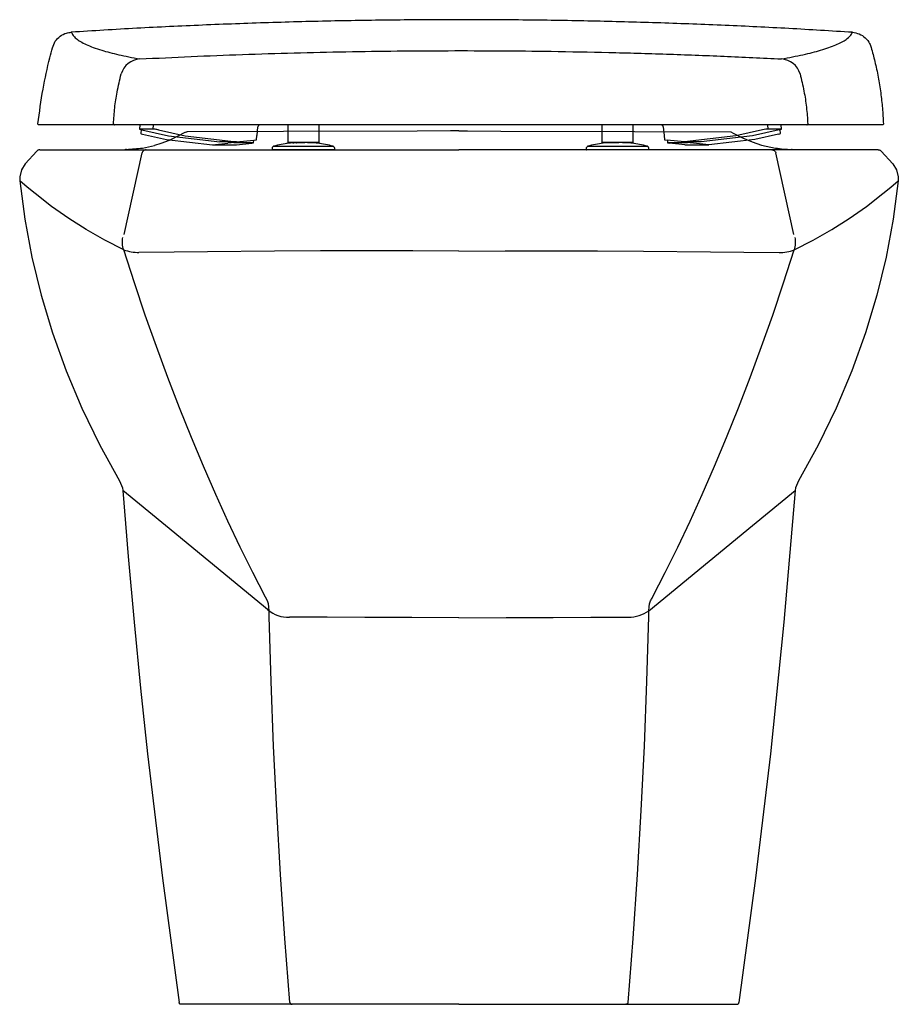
# Model space of a CAD drawing. Header units: millimetres. Extents: x 3572.928 to 3573.348, y 1775.443 to 1775.914.
import ezdxf

# ---------------------------------------------------------------- set-up
doc = ezdxf.new("R2010")
doc.units = ezdxf.units.MM
doc.layers.add('BLOCKS', color=3, linetype='Continuous')
doc.layers.add('SANINDUSA', color=3, linetype='Continuous')

msp = doc.modelspace()

# ---------------------------------------------------------------- linework, layer by layer
at = {"layer": 'BLOCKS', "linetype": 'Continuous'}
for p, q in [((3572.936108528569, 1775.851303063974), (3572.930520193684, 1775.845151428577)), ((3572.937555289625, 1775.851933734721), (3572.988330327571, 1775.851933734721)), ((3572.977757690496, 1775.81145267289), (3572.986400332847, 1775.850405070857)), ((3572.988330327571, 1775.851933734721), (3572.994518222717, 1775.851933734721)), ((3572.994518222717, 1775.851933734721), (3573.137975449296, 1775.851933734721)), ((3573.281432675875, 1775.851933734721), (3573.137975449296, 1775.851933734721)), ((3573.287620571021, 1775.851933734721), (3573.281432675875, 1775.851933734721)), ((3573.338395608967, 1775.851933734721), (3573.287620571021, 1775.851933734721)), ((3573.298193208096, 1775.81145267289), (3573.289550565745, 1775.850405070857)), ((3573.339842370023, 1775.851303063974), (3573.345430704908, 1775.845151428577)), ((3573.046330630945, 1775.636219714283), (3573.045368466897, 1775.637994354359)), ((3573.058101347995, 1775.443369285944), (3573.005025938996, 1775.443369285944)), ((3573.066787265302, 1775.443369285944), (3573.058101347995, 1775.443369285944)), ((3573.137975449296, 1775.443369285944), (3573.066787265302, 1775.443369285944)), ((3573.137975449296, 1775.443369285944), (3573.20916363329, 1775.443369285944)), ((3573.20916363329, 1775.443369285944), (3573.217849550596, 1775.443369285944)), ((3573.217849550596, 1775.443369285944), (3573.270925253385, 1775.443369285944))]:
    msp.add_line(p, q, dxfattribs=at)
at = {"layer": 'BLOCKS', "linetype": 'Continuous', "flags": 128}
for points in [[(3573.006972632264, 1775.860292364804), (3573.006894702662, 1775.860247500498), (3573.003187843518, 1775.85825103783), (3572.999274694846, 1775.856448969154), (3572.99536219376, 1775.854960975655), (3572.992257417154, 1775.854016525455)], [(3573.006973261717, 1775.860292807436), (3573.00721027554, 1775.860406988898), (3573.007579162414, 1775.860508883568), (3573.007963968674, 1775.86053167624)], [(3573.137975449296, 1775.860933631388), (3573.133975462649, 1775.860926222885), (3573.117975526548, 1775.860893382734), (3573.053975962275, 1775.860711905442), (3573.007963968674, 1775.86053167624)], [(3573.137975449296, 1775.860933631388), (3573.141975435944, 1775.860926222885), (3573.157975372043, 1775.860893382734), (3573.221974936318, 1775.860711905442), (3573.267986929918, 1775.86053167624)], [(3573.267986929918, 1775.86053167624), (3573.269117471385, 1775.85989950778), (3573.273646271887, 1775.857613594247), (3573.278185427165, 1775.855720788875), (3573.28273156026, 1775.854224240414), (3573.289434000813, 1775.852776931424)], [(3572.937555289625, 1775.85193373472), (3572.937353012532, 1775.851923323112), (3572.937152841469, 1775.851892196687), (3572.936956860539, 1775.851840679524), (3572.936767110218, 1775.851769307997), (3572.936585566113, 1775.8516788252), (3572.936414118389, 1775.851570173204), (3572.936254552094, 1775.85144448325), (3572.936108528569, 1775.851303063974)], [(3572.988330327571, 1775.85193373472), (3572.988000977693, 1775.851906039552), (3572.987680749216, 1775.851823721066), (3572.987378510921, 1775.85168905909), (3572.987102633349, 1775.851505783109), (3572.986860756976, 1775.851278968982), (3572.986659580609, 1775.851014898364), (3572.986504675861, 1775.850720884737), (3572.986400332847, 1775.850405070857)], [(3573.287620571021, 1775.85193373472), (3573.287949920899, 1775.851906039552), (3573.288270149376, 1775.851823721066), (3573.288572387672, 1775.85168905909), (3573.288848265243, 1775.851505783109), (3573.289090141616, 1775.851278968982), (3573.289291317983, 1775.851014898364), (3573.28944622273, 1775.850720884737), (3573.289550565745, 1775.850405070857)], [(3573.338395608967, 1775.85193373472), (3573.33859788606, 1775.851923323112), (3573.338798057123, 1775.851892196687), (3573.338994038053, 1775.851840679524), (3573.339183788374, 1775.851769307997), (3573.339365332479, 1775.8516788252), (3573.339536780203, 1775.851570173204), (3573.339696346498, 1775.85144448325), (3573.339842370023, 1775.851303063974)], [(3572.930520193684, 1775.845151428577), (3572.928682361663, 1775.842331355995), (3572.927850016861, 1775.839037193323), (3572.927872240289, 1775.837114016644)], [(3573.345430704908, 1775.845151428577), (3573.347268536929, 1775.842331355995), (3573.348100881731, 1775.839037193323), (3573.348078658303, 1775.837114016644)], [(3572.927872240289, 1775.837114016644), (3572.930325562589, 1775.818744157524), (3572.933736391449, 1775.800543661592), (3572.93815201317, 1775.782349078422), (3572.943512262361, 1775.764432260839), (3572.95005301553, 1775.746186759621), (3572.957569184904, 1775.728345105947), (3572.966146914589, 1775.7107457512), (3572.975671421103, 1775.693657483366)], [(3572.977599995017, 1775.804065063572), (3572.968640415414, 1775.808725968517), (3572.959702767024, 1775.813795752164), (3572.951294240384, 1775.819074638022), (3572.943046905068, 1775.824862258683), (3572.935195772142, 1775.83102412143), (3572.93145384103, 1775.834143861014), (3572.927872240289, 1775.837114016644)], [(3573.298350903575, 1775.804065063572), (3573.307309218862, 1775.808726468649), (3573.316248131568, 1775.813795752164), (3573.32465350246, 1775.819069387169), (3573.332903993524, 1775.824862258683), (3573.340755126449, 1775.83102412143), (3573.344497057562, 1775.834143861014), (3573.348078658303, 1775.837114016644)], [(3573.348078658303, 1775.837114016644), (3573.345630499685, 1775.818771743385), (3573.342214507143, 1775.800543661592), (3573.337806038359, 1775.782375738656), (3573.332438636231, 1775.764432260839), (3573.325908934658, 1775.746214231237), (3573.318381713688, 1775.728345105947), (3573.309818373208, 1775.710771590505), (3573.300279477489, 1775.693657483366)], [(3572.977599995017, 1775.804065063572), (3572.977356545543, 1775.804786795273), (3572.97716880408, 1775.805525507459), (3572.977037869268, 1775.806276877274), (3572.976964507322, 1775.807036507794), (3572.976949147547, 1775.807799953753), (3572.976991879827, 1775.808562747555), (3572.977092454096, 1775.809320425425), (3572.977250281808, 1775.810068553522)], [(3573.298350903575, 1775.804065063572), (3573.298594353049, 1775.804786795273), (3573.298782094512, 1775.805525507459), (3573.298913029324, 1775.806276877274), (3573.29898639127, 1775.807036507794), (3573.299001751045, 1775.807799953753), (3573.298959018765, 1775.808562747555), (3573.298858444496, 1775.809320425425), (3573.298700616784, 1775.810068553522)], [(3573.045368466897, 1775.637994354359), (3573.039320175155, 1775.649803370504), (3573.03335518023, 1775.661922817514), (3573.027472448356, 1775.674361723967), (3573.021683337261, 1775.68709837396), (3573.015788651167, 1775.700601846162), (3573.010002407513, 1775.714414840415), (3573.004319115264, 1775.728557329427), (3572.998753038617, 1775.743000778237), (3572.993279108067, 1775.757819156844), (3572.987930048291, 1775.772930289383), (3572.982699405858, 1775.788356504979), (3572.977599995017, 1775.804065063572)], [(3573.137975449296, 1775.803504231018), (3573.11586345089, 1775.803584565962), (3573.093752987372, 1775.803605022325), (3573.071702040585, 1775.803565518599), (3573.0496913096, 1775.803465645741), (3573.01769785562, 1775.803209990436), (3573.001753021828, 1775.803032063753), (3572.984907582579, 1775.802807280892)], [(3573.137975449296, 1775.803504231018), (3573.160097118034, 1775.803584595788), (3573.18219791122, 1775.803605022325), (3573.204258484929, 1775.803565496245), (3573.226259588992, 1775.803465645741), (3573.258253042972, 1775.803209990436), (3573.274197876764, 1775.803032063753), (3573.291043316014, 1775.802807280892)], [(3573.230582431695, 1775.637994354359), (3573.236630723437, 1775.649803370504), (3573.242595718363, 1775.661922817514), (3573.248478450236, 1775.674361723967), (3573.254267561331, 1775.68709837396), (3573.260162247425, 1775.700601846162), (3573.265948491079, 1775.714414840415), (3573.271631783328, 1775.728557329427), (3573.277197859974, 1775.743000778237), (3573.282671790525, 1775.757819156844), (3573.288020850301, 1775.772930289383), (3573.293251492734, 1775.788356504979), (3573.298350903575, 1775.804065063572)], [(3572.975671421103, 1775.693657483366), (3572.976957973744, 1775.690383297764), (3572.97715837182, 1775.689047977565)], [(3573.300279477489, 1775.693657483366), (3573.298992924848, 1775.690383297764), (3573.298792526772, 1775.689047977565)], [(3572.97715837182, 1775.689047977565), (3572.979750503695, 1775.657541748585), (3572.982595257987, 1775.626056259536), (3572.985692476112, 1775.594597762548), (3572.989042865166, 1775.563164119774), (3572.996091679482, 1775.503642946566), (3573.004057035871, 1775.444225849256)], [(3573.047172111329, 1775.631531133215), (3573.018365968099, 1775.65519842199), (3572.997521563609, 1775.672318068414), (3572.97715837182, 1775.689047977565)], [(3573.228778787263, 1775.631531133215), (3573.257584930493, 1775.65519842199), (3573.278429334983, 1775.672318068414), (3573.298792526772, 1775.689047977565)], [(3573.298792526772, 1775.689047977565), (3573.293355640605, 1775.626056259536), (3573.286908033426, 1775.563164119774), (3573.27985921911, 1775.503642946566), (3573.271893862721, 1775.444225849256)], [(3573.047172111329, 1775.631531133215), (3573.047087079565, 1775.633342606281), (3573.046817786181, 1775.634840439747), (3573.046330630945, 1775.636219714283)], [(3573.228778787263, 1775.631531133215), (3573.228863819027, 1775.633342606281), (3573.229133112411, 1775.634840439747), (3573.229620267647, 1775.636219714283)], [(3573.229620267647, 1775.636219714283), (3573.229876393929, 1775.636680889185), (3573.230122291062, 1775.637130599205), (3573.230358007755, 1775.637569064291), (3573.230582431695, 1775.637994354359)], [(3573.047187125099, 1775.628741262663), (3573.04716682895, 1775.630139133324), (3573.047172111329, 1775.631531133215)], [(3573.228763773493, 1775.628741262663), (3573.228777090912, 1775.629440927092), (3573.228784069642, 1775.630139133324), (3573.228784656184, 1775.630836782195), (3573.228778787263, 1775.631531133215)], [(3573.057129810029, 1775.444246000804), (3573.054710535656, 1775.474763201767), (3573.052588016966, 1775.505445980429), (3573.050778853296, 1775.536076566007), (3573.0492732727, 1775.566835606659), (3573.048074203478, 1775.597742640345), (3573.047187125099, 1775.628741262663)], [(3573.137975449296, 1775.628220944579), (3573.11547547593, 1775.628258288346), (3573.092975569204, 1775.628324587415), (3573.074932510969, 1775.628399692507), (3573.056889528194, 1775.628495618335)], [(3573.137975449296, 1775.628220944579), (3573.160475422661, 1775.628258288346), (3573.182975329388, 1775.628324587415), (3573.201018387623, 1775.628399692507), (3573.219061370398, 1775.628495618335)], [(3573.218821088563, 1775.444246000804), (3573.221240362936, 1775.474763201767), (3573.223362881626, 1775.505445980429), (3573.225172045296, 1775.536076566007), (3573.226677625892, 1775.566835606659), (3573.227876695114, 1775.597742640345), (3573.228763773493, 1775.628741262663)], [(3573.005025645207, 1775.443369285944), (3573.004851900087, 1775.443385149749), (3573.004683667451, 1775.443432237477), (3573.004526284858, 1775.443509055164), (3573.004384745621, 1775.443613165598), (3573.004263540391, 1775.443741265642), (3573.004166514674, 1775.443889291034), (3573.004096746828, 1775.444052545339), (3573.004056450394, 1775.444225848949)], [(3573.057129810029, 1775.444246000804), (3573.05716737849, 1775.4440694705), (3573.05723542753, 1775.443902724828), (3573.057331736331, 1775.443751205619), (3573.057453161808, 1775.443619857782), (3573.057595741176, 1775.44351296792), (3573.057754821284, 1775.44343402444), (3573.05792521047, 1775.443385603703), (3573.058101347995, 1775.443369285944)], [(3573.218821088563, 1775.444246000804), (3573.218783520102, 1775.4440694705), (3573.218715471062, 1775.443902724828), (3573.21861916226, 1775.443751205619), (3573.218497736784, 1775.443619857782), (3573.218355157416, 1775.44351296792), (3573.218196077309, 1775.44343402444), (3573.218025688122, 1775.443385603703), (3573.217849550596, 1775.443369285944)], [(3573.270925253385, 1775.443369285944), (3573.271098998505, 1775.443385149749), (3573.271267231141, 1775.443432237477), (3573.271424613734, 1775.443509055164), (3573.271566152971, 1775.443613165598), (3573.271687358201, 1775.443741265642), (3573.271784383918, 1775.443889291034), (3573.271854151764, 1775.444052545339), (3573.271894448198, 1775.444225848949)]]:
    msp.add_lwpolyline(points, dxfattribs=at)
at = {"layer": 'BLOCKS'}
for centre, radius, start, end in [((3572.968009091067, 1776.02274890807), 0.1709766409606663, 273.6471428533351, 276.2143057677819), ((3572.978580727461, 1775.903440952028), 0.05128182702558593, 278.9026452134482, 285.4677903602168), ((3573.297896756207, 1775.906312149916), 0.05419998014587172, 261.0171130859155, 269.1214382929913), ((3572.978981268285, 1775.850464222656), 0.001657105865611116, 93.32346171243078, 117.5268541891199), ((3573.296954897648, 1775.850456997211), 0.001665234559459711, 62.47440891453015, 86.1848901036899), ((3572.986183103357, 1775.832074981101), 0.02929548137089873, 252.9633094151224, 267.5045616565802), ((3573.291322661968, 1775.823041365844), 0.02023601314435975, 269.2090412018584, 290.3230877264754), ((3573.056085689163, 1775.642993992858), 0.0145206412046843, 229.0553841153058, 273.1734232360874), ((3573.219071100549, 1775.645536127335), 0.017040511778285, 269.9672840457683, 304.7281104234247)]:
    msp.add_arc(centre, radius, start, end, dxfattribs=at)
at = {"layer": 'SANINDUSA'}
for p, q in [((3572.985296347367, 1775.863842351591), (3572.985121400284, 1775.861834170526)), ((3572.991638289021, 1775.861877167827), (3572.985287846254, 1775.861867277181)), ((3572.991638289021, 1775.861877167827), (3572.991811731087, 1775.863868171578)), ((3573.041412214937, 1775.858757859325), (3573.041799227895, 1775.86293968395)), ((3573.056044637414, 1775.863847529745), (3573.056044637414, 1775.855347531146)), ((3573.071044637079, 1775.855347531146), (3573.071044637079, 1775.863847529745)), ((3573.206313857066, 1775.863847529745), (3573.206313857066, 1775.855347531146)), ((3573.221313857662, 1775.855347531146), (3573.221313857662, 1775.863847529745)), ((3573.235690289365, 1775.86293968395), (3573.236076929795, 1775.858761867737)), ((3573.285582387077, 1775.863858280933), (3573.285755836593, 1775.861867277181)), ((3573.29210627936, 1775.861857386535), (3573.285755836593, 1775.861867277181)), ((3573.292272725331, 1775.86182427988), (3573.292097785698, 1775.863832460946)), ((3572.985902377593, 1775.861559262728), (3572.985780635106, 1775.859771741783)), ((3572.986303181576, 1775.861465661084), (3572.999055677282, 1775.858643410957)), ((3572.986617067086, 1775.859462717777), (3572.99802430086, 1775.856806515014)), ((3572.994241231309, 1775.861478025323), (3573.006993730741, 1775.858655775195)), ((3572.999055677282, 1775.858643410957), (3573.023656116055, 1775.855796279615)), ((3573.006993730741, 1775.858655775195), (3573.031594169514, 1775.855808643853)), ((3573.041143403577, 1775.856747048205), (3573.041319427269, 1775.85876767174)), ((3573.236074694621, 1775.858757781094), (3573.236250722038, 1775.856737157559)), ((3573.270400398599, 1775.858645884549), (3573.245799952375, 1775.855798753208)), ((3573.278338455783, 1775.858633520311), (3573.253738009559, 1775.855786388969)), ((3573.283152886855, 1775.861468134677), (3573.270400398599, 1775.858645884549)), ((3573.291090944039, 1775.861455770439), (3573.278338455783, 1775.858633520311)), ((3573.290872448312, 1775.859462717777), (3573.279465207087, 1775.856806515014)), ((3573.291708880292, 1775.859771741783), (3573.291586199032, 1775.861573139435)), ((3572.99802430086, 1775.856806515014), (3573.020004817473, 1775.854279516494)), ((3573.020004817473, 1775.854279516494), (3573.027423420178, 1775.855166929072)), ((3573.020004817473, 1775.854279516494), (3573.03147634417, 1775.854279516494)), ((3573.031594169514, 1775.855808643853), (3573.023656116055, 1775.855796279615)), ((3573.030258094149, 1775.855806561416), (3573.030228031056, 1775.855365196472)), ((3573.030228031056, 1775.855365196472), (3573.039405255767, 1775.855365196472)), ((3573.03147634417, 1775.854279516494), (3573.038894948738, 1775.855166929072)), ((3573.031594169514, 1775.855808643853), (3573.039915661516, 1775.856587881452)), ((3573.039763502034, 1775.855329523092), (3573.039848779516, 1775.856581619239)), ((3573.048544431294, 1775.852448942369), (3573.048544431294, 1775.851933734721)), ((3573.04950100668, 1775.853648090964), (3573.049518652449, 1775.853648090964)), ((3573.049518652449, 1775.853648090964), (3573.049521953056, 1775.853648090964)), ((3573.056156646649, 1775.855063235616), (3573.055523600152, 1775.854978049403)), ((3573.058436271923, 1775.855198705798), (3573.059003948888, 1775.855287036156)), ((3573.078544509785, 1775.851933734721), (3573.078544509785, 1775.852448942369)), ((3573.198813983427, 1775.852448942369), (3573.198813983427, 1775.851933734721)), ((3573.210813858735, 1775.855347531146), (3573.210813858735, 1775.855307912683)), ((3573.228814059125, 1775.851933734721), (3573.228814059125, 1775.852448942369)), ((3573.245799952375, 1775.855798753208), (3573.237478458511, 1775.856577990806)), ((3573.237642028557, 1775.856562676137), (3573.237726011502, 1775.855329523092)), ((3573.238084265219, 1775.855365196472), (3573.247261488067, 1775.855365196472)), ((3573.24601317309, 1775.854279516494), (3573.238594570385, 1775.855166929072)), ((3573.253738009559, 1775.855786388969), (3573.245799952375, 1775.855798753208)), ((3573.24601317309, 1775.854279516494), (3573.257484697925, 1775.854279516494)), ((3573.257484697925, 1775.854279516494), (3573.25006609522, 1775.855166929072)), ((3573.279465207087, 1775.856806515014), (3573.257484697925, 1775.854279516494))]:
    msp.add_line(p, q, dxfattribs=at)
for centre, radius, start, end in [((3572.985968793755, 1775.885431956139), 0.009965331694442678, 93.74712201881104, 163.7465304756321), ((3573.29153990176, 1775.885433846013), 0.009962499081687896, 16.2712680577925, 86.23829783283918), ((3572.973187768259, 1775.864345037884), 0.0004975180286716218, 176.4006839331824, 269.6387461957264), ((3573.04279497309, 1775.862847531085), 0.001000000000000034, 90, 175.2609272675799), ((3573.234694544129, 1775.862847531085), 0.001000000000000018, 4.487523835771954, 90), ((3573.304302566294, 1775.864345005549), 0.0004974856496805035, 270.3604663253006, 3.510859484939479)]:
    msp.add_arc(centre, radius, start, end, dxfattribs=at)
for centre, major_axis, ratio, start_param, end_param in [((3572.987096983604, 1775.861466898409), (0.001975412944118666, -0.0003684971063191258), 0.07926120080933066, 2.742896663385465, 4.313692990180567), ((3572.993447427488, 1775.86147678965), (0.001975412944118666, -0.0003684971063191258), 0.07926120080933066, 1.172100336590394, 2.74289666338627), ((3573.283946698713, 1775.861466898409), (0.001975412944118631, 0.0003684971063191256), 0.07926120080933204, 0.3986959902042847, 1.969492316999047), ((3573.290297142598, 1775.861457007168), (0.001975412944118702, 0.0003684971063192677), 0.07926120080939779, 5.111084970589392, 6.681881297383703), ((3572.987764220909, 1775.859462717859), (0.001983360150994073, -0.0003110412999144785), 0.1072517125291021, 3.151006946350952, 4.112555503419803), ((3573.28972529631, 1775.859462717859), (0.001983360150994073, 0.0003110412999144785), 0.1072517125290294, 5.312222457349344, 6.273771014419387), ((3573.02857057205, 1775.855166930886), (0.002015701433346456, 0.0001635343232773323), 0.05561173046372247, 0.6009024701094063, 2.171698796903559), ((3573.037747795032, 1775.855166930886), (0.002015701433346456, 0.0001635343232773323), 0.05561173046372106, 5.313291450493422, 6.884087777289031), ((3573.039121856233, 1775.856586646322), (0.002021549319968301, 0.0001607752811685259), 0.03304567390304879, 5.113294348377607, 6.277640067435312), ((3573.238272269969, 1775.856576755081), (0.002021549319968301, -0.0001607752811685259), 0.03304567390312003, 3.147137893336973, 4.311483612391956), ((3573.239741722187, 1775.855166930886), (0.002015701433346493, -0.0001635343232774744), 0.05561173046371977, 2.540690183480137, 4.11148651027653), ((3573.248918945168, 1775.855166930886), (0.002015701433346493, -0.0001635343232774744), 0.05561173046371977, 0.9698938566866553, 2.540690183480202)]:
    msp.add_ellipse(centre, major_axis=major_axis, ratio=ratio, start_param=start_param, end_param=end_param, dxfattribs=at)
for points, knots in [([(3573.326113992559, 1775.908097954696), (3573.316003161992, 1775.90872305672), (3573.295781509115, 1775.909973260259), (3573.265199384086, 1775.911447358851), (3573.234461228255, 1775.912623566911), (3573.203490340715, 1775.913473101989), (3573.172357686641, 1775.913996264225), (3573.14109404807, 1775.914187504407), (3573.109827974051, 1775.914046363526), (3573.078419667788, 1775.913569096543), (3573.046896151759, 1775.912750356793), (3573.015291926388, 1775.911578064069), (3572.983805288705, 1775.910089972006), (3572.96296193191, 1775.908812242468), (3572.952543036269, 1775.908173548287)], [0, 0, 0, 0, 0.0820858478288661, 0.1641716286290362, 0.2465899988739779, 0.3290083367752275, 0.4121498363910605, 0.4953345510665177, 0.578519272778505, 0.6616607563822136, 0.7462228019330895, 0.8308301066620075, 0.9154376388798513, 1, 1, 1, 1]), ([(3572.943492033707, 1775.900738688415), (3572.943891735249, 1775.901799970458), (3572.944690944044, 1775.903922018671), (3572.947123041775, 1775.906357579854), (3572.949852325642, 1775.907809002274), (3572.951755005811, 1775.90806678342), (3572.952543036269, 1775.908173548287)], [0, 0, 0, 0, 0.2683870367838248, 0.5366436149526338, 0.8080923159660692, 0.9999999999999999, 0.9999999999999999, 0.9999999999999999, 0.9999999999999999]), ([(3572.952543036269, 1775.908173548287), (3572.952775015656, 1775.907658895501), (3572.953238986, 1775.906629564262), (3572.954741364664, 1775.905134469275), (3572.956835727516, 1775.903676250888), (3572.959581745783, 1775.902260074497), (3572.962964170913, 1775.90088519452), (3572.966773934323, 1775.899623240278), (3572.970893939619, 1775.898466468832), (3572.975231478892, 1775.897407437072), (3572.979988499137, 1775.896374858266), (3572.983541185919, 1775.895708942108), (3572.985317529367, 1775.895375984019)], [0, 0, 0, 0, 0.1066179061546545, 0.2132411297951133, 0.3198590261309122, 0.4266698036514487, 0.5334859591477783, 0.6402967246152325, 0.7301968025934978, 0.8200968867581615, 0.910048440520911, 1, 1, 1, 1]), ([(3573.292193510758, 1775.895374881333), (3573.294016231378, 1775.895707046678), (3573.297661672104, 1775.896371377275), (3573.302553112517, 1775.897402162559), (3573.307021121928, 1775.898460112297), (3573.311166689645, 1775.89958752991), (3573.314940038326, 1775.900788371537), (3573.318274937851, 1775.902067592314), (3573.321048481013, 1775.903384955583), (3573.323378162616, 1775.90482359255), (3573.325201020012, 1775.906387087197), (3573.325809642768, 1775.907527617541), (3573.326113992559, 1775.908097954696)], [0, 0, 0, 0, 0.09040697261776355, 0.180813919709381, 0.2712735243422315, 0.3617331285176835, 0.461935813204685, 0.5621385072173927, 0.6624132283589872, 0.7626879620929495, 0.881329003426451, 1, 1, 1, 1]), ([(3573.326113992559, 1775.908097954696), (3573.327243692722, 1775.907910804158), (3573.329503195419, 1775.907536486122), (3573.332398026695, 1775.905569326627), (3573.334268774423, 1775.903202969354), (3573.334878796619, 1775.901486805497), (3573.335103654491, 1775.900854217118)], [0, 0, 0, 0, 0.2794878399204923, 0.5590010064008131, 0.8374451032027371, 1, 1, 1, 1]), ([(3572.936560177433, 1775.864405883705), (3572.937312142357, 1775.869925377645), (3572.938755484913, 1775.880519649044), (3572.941361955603, 1775.892592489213), (3572.943074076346, 1775.899140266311), (3572.943492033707, 1775.900738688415)], [0, 0, 0, 0, 0.4511897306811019, 0.8660262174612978, 1, 1, 1, 1]), ([(3573.335103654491, 1775.900854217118), (3573.33571652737, 1775.898622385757), (3573.337000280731, 1775.893947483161), (3573.33851569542, 1775.886708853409), (3573.339716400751, 1775.879251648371), (3573.34057053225, 1775.87179713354), (3573.340839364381, 1775.866846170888), (3573.340973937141, 1775.864367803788)], [0, 0, 0, 0, 0.1875585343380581, 0.3928692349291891, 0.5987073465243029, 0.7991197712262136, 1, 1, 1, 1]), ([(3572.985317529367, 1775.895375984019), (3572.993472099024, 1775.895775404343), (3573.009781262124, 1775.896574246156), (3573.034396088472, 1775.897528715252), (3573.059103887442, 1775.898297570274), (3573.083777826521, 1775.89885722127), (3573.108371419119, 1775.899211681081), (3573.132890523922, 1775.899362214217), (3573.157436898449, 1775.899308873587), (3573.183028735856, 1775.899040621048), (3573.209622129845, 1775.89852851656), (3573.237217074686, 1775.897737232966), (3573.264766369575, 1775.896710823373), (3573.283051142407, 1775.89582019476), (3573.292193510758, 1775.895374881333)], [0, 0, 0, 0, 0.08037680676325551, 0.160753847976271, 0.2413716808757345, 0.3219896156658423, 0.4014476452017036, 0.4809057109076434, 0.5605885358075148, 0.6402713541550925, 0.730037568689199, 0.8198036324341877, 0.9099019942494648, 1, 1, 1, 1]), ([(3572.972691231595, 1775.864376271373), (3572.972870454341, 1775.866909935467), (3572.973230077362, 1775.871993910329), (3572.974420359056, 1775.879992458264), (3572.975705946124, 1775.885331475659), (3572.976401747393, 1775.888221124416)], [0, 0, 0, 0, 0.3130797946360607, 0.628216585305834, 1, 1, 1, 1]), ([(3573.301103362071, 1775.888225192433), (3573.301765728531, 1775.885486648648), (3573.303034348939, 1775.880241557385), (3573.30424666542, 1775.872246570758), (3573.304614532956, 1775.867005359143), (3573.304799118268, 1775.864375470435)], [0, 0, 0, 0, 0.3524754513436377, 0.6750908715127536, 1, 1, 1, 1]), ([(3572.937055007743, 1775.863847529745), (3572.936998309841, 1775.863853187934), (3572.936884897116, 1775.863864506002), (3572.936733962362, 1775.863952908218), (3572.936621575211, 1775.864082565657), (3572.936556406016, 1775.864241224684), (3572.936558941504, 1775.864351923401), (3572.936560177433, 1775.864405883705)], [0, 0, 0, 0, 0.2040907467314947, 0.4082424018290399, 0.6108384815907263, 0.8103024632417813, 1, 1, 1, 1]), ([(3572.973184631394, 1775.863847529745), (3572.971466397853, 1775.863847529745), (3572.968029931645, 1775.863847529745), (3572.963351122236, 1775.863847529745), (3572.959021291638, 1775.863847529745), (3572.954592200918, 1775.863847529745), (3572.950234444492, 1775.863847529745), (3572.946157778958, 1775.863847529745), (3572.942783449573, 1775.863847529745), (3572.940132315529, 1775.863847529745), (3572.938141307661, 1775.863847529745), (3572.937417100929, 1775.863847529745), (3572.937055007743, 1775.863847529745)], [0, 0, 0, 0, 0.08184898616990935, 0.1636979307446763, 0.2455861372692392, 0.3274743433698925, 0.4394464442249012, 0.5514248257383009, 0.663396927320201, 0.7755958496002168, 0.8878010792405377, 1, 1, 1, 1]), ([(3572.98082820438, 1775.863847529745), (3572.980143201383, 1775.863847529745), (3572.978425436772, 1775.863847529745), (3572.97602802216, 1775.863847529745), (3572.97398020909, 1775.863847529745), (3572.973449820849, 1775.863847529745), (3572.973184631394, 1775.863847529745)], [0, 0, 0, 0, 0.1809975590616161, 0.4538829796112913, 0.726946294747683, 1, 1, 1, 1]), ([(3573.296662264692, 1775.863847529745), (3573.288388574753, 1775.863847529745), (3573.271841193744, 1775.863847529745), (3573.246842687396, 1775.863847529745), (3573.221733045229, 1775.863847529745), (3573.196016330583, 1775.863847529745), (3573.169742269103, 1775.863847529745), (3573.142897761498, 1775.863847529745), (3573.116014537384, 1775.863847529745), (3573.089012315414, 1775.863847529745), (3573.061951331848, 1775.863847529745), (3573.03482706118, 1775.863847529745), (3573.007759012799, 1775.863847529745), (3572.989805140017, 1775.863847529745), (3572.98082820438, 1775.863847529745)], [0, 0, 0, 0, 0.07936098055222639, 0.1587219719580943, 0.2383543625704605, 0.3179867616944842, 0.402403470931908, 0.4868201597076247, 0.5715637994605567, 0.656307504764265, 0.7420592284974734, 0.8278109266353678, 0.9139054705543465, 1, 1, 1, 1]), ([(3573.304305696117, 1775.863847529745), (3573.304153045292, 1775.863847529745), (3573.303769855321, 1775.863847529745), (3573.302234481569, 1775.863847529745), (3573.299754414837, 1775.863847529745), (3573.29769296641, 1775.863847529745), (3573.296662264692, 1775.863847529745)], [0, 0, 0, 0, 0.1807301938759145, 0.4536758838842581, 0.7268439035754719, 1, 1, 1, 1]), ([(3573.340476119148, 1775.863847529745), (3573.340113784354, 1775.863847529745), (3573.339389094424, 1775.863847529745), (3573.337400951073, 1775.863847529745), (3573.334751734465, 1775.863847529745), (3573.33137524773, 1775.863847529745), (3573.327288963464, 1775.863847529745), (3573.322922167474, 1775.863847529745), (3573.318486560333, 1775.863847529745), (3573.314152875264, 1775.863847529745), (3573.309468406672, 1775.863847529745), (3573.30602659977, 1775.863847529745), (3573.304305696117, 1775.863847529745)], [0, 0, 0, 0, 0.111955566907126, 0.2239174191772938, 0.3358729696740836, 0.4480554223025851, 0.5602441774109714, 0.672426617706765, 0.7543003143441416, 0.8361740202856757, 0.9180870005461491, 1, 1, 1, 1]), ([(3573.340973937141, 1775.864367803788), (3573.340970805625, 1775.864312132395), (3573.340964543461, 1775.864200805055), (3573.340886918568, 1775.864049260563), (3573.340768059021, 1775.863931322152), (3573.340624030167, 1775.863859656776), (3573.340522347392, 1775.863851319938), (3573.340476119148, 1775.863847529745)], [0, 0, 0, 0, 0.2049954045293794, 0.4099339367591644, 0.6161974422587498, 0.8255110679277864, 1, 1, 1, 1]), ([(3573.049452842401, 1775.853648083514), (3573.049326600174, 1775.853598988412), (3573.04907411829, 1775.85350079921), (3573.048781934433, 1775.8532107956), (3573.048582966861, 1775.852850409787), (3573.048557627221, 1775.852580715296), (3573.048544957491, 1775.852445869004)], [0, 0, 0, 0, 0.2500062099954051, 0.5000073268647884, 0.7500054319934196, 0.9999999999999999, 0.9999999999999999, 0.9999999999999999, 0.9999999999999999]), ([(3573.056723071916, 1775.855160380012), (3573.055466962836, 1775.854968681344), (3573.052952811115, 1775.854584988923), (3573.050503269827, 1775.853927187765), (3573.049277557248, 1775.853598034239)], [0, 0, 0, 0, 0.4996154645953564, 1, 1, 1, 1]), ([(3573.049521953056, 1775.853648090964), (3573.049515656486, 1775.853648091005), (3573.049496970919, 1775.853648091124), (3573.050057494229, 1775.853648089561), (3573.051139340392, 1775.853648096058), (3573.05272246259, 1775.853648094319), (3573.054720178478, 1775.85364809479), (3573.057060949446, 1775.853648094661), (3573.059642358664, 1775.853648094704), (3573.062372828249, 1775.853648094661), (3573.065157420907, 1775.853648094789), (3573.067879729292, 1775.853648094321), (3573.070426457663, 1775.853648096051), (3573.07271115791, 1775.853648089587), (3573.074648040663, 1775.853648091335), (3573.076164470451, 1775.853648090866), (3573.0771591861, 1775.853648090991), (3573.077639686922, 1775.853648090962), (3573.077585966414, 1775.853648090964), (3573.077569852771, 1775.853648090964)], [0, 0, 0, 0, 0.03205009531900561, 0.09511117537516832, 0.1575806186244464, 0.2200502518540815, 0.2831110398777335, 0.3461721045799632, 0.4086416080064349, 0.471111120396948, 0.5341721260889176, 0.5972331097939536, 0.6597026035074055, 0.7221722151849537, 0.785233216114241, 0.8482943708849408, 0.9107637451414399, 0.9732332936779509, 1, 1, 1, 1]), ([(3573.071044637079, 1775.855347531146), (3573.070931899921, 1775.855347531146), (3573.070706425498, 1775.855347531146), (3573.06897206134, 1775.855347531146), (3573.06649296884, 1775.855347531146), (3573.06354463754, 1775.855347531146), (3573.060596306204, 1775.855347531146), (3573.058117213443, 1775.855347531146), (3573.056382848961, 1775.855347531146), (3573.056157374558, 1775.855347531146), (3573.056044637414, 1775.855347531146)], [0, 0, 0, 0, 0.125000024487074, 0.250000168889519, 0.3749999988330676, 0.4999999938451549, 0.6249999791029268, 0.7499998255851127, 0.874999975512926, 1, 1, 1, 1]), ([(3573.057363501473, 1775.855146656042), (3573.0573606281, 1775.855146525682), (3573.056840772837, 1775.855122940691), (3573.056527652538, 1775.855096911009), (3573.056216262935, 1775.855071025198)], [0, 0, 0, 0, 0.005527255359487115, 1, 1, 1, 1]), ([(3573.071565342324, 1775.854978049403), (3573.071359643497, 1775.855014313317), (3573.070983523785, 1775.855080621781), (3573.069934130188, 1775.855166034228), (3573.068843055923, 1775.855231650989), (3573.067584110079, 1775.855288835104), (3573.066262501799, 1775.855338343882), (3573.064859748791, 1775.855347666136), (3573.063300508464, 1775.855335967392), (3573.061659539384, 1775.855321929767), (3573.060183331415, 1775.855304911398), (3573.059016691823, 1775.85528852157), (3573.057968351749, 1775.855268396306), (3573.05761592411, 1775.855253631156), (3573.057428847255, 1775.855245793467)], [0, 0, 0, 0, 0.1096743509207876, 0.2005392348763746, 0.2762470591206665, 0.3391187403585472, 0.4307331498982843, 0.4920112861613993, 0.5700221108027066, 0.6770266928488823, 0.7434440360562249, 0.8193149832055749, 0.9040881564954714, 1, 1, 1, 1]), ([(3573.059440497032, 1775.855347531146), (3573.059491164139, 1775.855354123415), (3573.059572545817, 1775.85536471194), (3573.059669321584, 1775.855376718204), (3573.059723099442, 1775.85538328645), (3573.059750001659, 1775.855386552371), (3573.059763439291, 1775.855388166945), (3573.059770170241, 1775.855388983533), (3573.059773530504, 1775.855389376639), (3573.059775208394, 1775.855389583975), (3573.059776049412, 1775.855389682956), (3573.059776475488, 1775.855389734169), (3573.059776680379, 1775.855389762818), (3573.059776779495, 1775.855389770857), (3573.059776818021, 1775.855389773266), (3573.059776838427, 1775.855389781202), (3573.059809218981, 1775.855376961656), (3573.060033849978, 1775.855405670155), (3573.060156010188, 1775.855328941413), (3573.060194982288, 1775.855304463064)], [0, 0, 0, 0, 0.1995128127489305, 0.3204581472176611, 0.3809287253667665, 0.4111637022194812, 0.4262857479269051, 0.4338418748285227, 0.437624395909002, 0.439515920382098, 0.4404569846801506, 0.4409276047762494, 0.4411675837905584, 0.4412873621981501, 0.4413152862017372, 0.4413273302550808, 0.4413441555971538, 0.8217750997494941, 1, 1, 1, 1]), ([(3573.077811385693, 1775.853598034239), (3573.0765856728, 1775.85392718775), (3573.074136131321, 1775.85458498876), (3573.071621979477, 1775.854968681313), (3573.07036587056, 1775.855160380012)], [0, 0, 0, 0, 0.5003846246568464, 1, 1, 1, 1]), ([(3573.078544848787, 1775.852445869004), (3573.078532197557, 1775.852580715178), (3573.078506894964, 1775.852850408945), (3573.078307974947, 1775.853210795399), (3573.078015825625, 1775.853500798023), (3573.077763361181, 1775.85359899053), (3573.077637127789, 1775.853648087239)], [0, 0, 0, 0, 0.2499957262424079, 0.4999940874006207, 0.749994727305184, 1, 1, 1, 1]), ([(3573.199721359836, 1775.853648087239), (3573.19959512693, 1775.853598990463), (3573.199342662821, 1775.853500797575), (3573.199050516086, 1775.853210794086), (3573.198851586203, 1775.852850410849), (3573.198826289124, 1775.852580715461), (3573.198813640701, 1775.852445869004)], [0, 0, 0, 0, 0.2500041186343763, 0.5000048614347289, 0.750004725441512, 0.9999999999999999, 0.9999999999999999, 0.9999999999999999, 0.9999999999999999]), ([(3573.206992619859, 1775.855160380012), (3573.205736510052, 1775.854968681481), (3573.20322235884, 1775.854584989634), (3573.200772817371, 1775.853927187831), (3573.199547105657, 1775.853598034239)], [0, 0, 0, 0, 0.499615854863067, 0.9999999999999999, 0.9999999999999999, 0.9999999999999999, 0.9999999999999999]), ([(3573.199788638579, 1775.853648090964), (3573.199780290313, 1775.853648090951), (3573.199757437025, 1775.853648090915), (3573.20032509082, 1775.853648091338), (3573.201409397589, 1775.853648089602), (3573.202991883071, 1775.853648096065), (3573.204989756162, 1775.853648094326), (3573.207330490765, 1775.85364809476), (3573.209911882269, 1775.853648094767), (3573.212642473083, 1775.853648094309), (3573.215426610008, 1775.85364809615), (3573.218150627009, 1775.853648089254), (3573.220691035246, 1775.853648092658), (3573.222999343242, 1775.853648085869), (3573.224229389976, 1775.853648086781), (3573.224847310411, 1775.853648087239)], [0, 0, 0, 0, 0.04597259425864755, 0.125849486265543, 0.2049775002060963, 0.2841049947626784, 0.3639818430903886, 0.4438585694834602, 0.522986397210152, 0.6021140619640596, 0.6819909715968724, 0.7618678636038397, 0.8409953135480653, 0.9201231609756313, 0.9999999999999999, 0.9999999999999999, 0.9999999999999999, 0.9999999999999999]), ([(3573.213813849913, 1775.855347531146), (3573.212831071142, 1775.855347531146), (3573.210865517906, 1775.855347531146), (3573.208386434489, 1775.855347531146), (3573.206652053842, 1775.855347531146), (3573.206426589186, 1775.855347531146), (3573.206313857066, 1775.855347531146)], [0, 0, 0, 0, 0.2500001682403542, 0.4999992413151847, 0.7500000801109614, 1, 1, 1, 1]), ([(3573.218532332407, 1775.855257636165), (3573.218351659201, 1775.855266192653), (3573.217679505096, 1775.855298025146), (3573.21652028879, 1775.855339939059), (3573.215129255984, 1775.855347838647), (3573.213569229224, 1775.855335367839), (3573.211926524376, 1775.855321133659), (3573.210448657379, 1775.855304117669), (3573.209281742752, 1775.855287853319), (3573.208234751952, 1775.855267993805), (3573.207884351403, 1775.855253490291), (3573.206992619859, 1775.855160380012)], [0, 0, 0, 0, 0.04835890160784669, 0.179908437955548, 0.2679590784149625, 0.3803297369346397, 0.5345947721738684, 0.6303568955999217, 0.7397236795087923, 0.8618747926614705, 1, 1, 1, 1]), ([(3573.221313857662, 1775.855347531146), (3573.221201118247, 1775.855347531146), (3573.220975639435, 1775.855347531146), (3573.219241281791, 1775.855347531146), (3573.216762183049, 1775.855347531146), (3573.214796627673, 1775.855347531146), (3573.213813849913, 1775.855347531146)], [0, 0, 0, 0, 0.2500000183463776, 0.5, 0.7499999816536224, 1, 1, 1, 1]), ([(3573.221834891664, 1775.854978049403), (3573.221627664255, 1775.855014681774), (3573.221248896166, 1775.855081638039), (3573.220187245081, 1775.855167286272), (3573.219274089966, 1775.855224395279), (3573.218693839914, 1775.855250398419), (3573.218532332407, 1775.855257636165)], [0, 0, 0, 0, 0.3593666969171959, 0.6568466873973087, 0.9044862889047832, 1, 1, 1, 1]), ([(3573.228080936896, 1775.853598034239), (3573.226855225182, 1775.853927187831), (3573.224405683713, 1775.854584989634), (3573.221891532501, 1775.854968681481), (3573.220635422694, 1775.855160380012)], [0, 0, 0, 0, 0.500384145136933, 0.9999999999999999, 0.9999999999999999, 0.9999999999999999, 0.9999999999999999]), ([(3573.224847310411, 1775.853648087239), (3573.225384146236, 1775.853648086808), (3573.226452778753, 1775.853648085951), (3573.227423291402, 1775.853648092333), (3573.227908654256, 1775.853648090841), (3573.227855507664, 1775.853648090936), (3573.227839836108, 1775.853648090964)], [0, 0, 0, 0, 0.2945074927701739, 0.586250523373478, 0.8779959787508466, 1, 1, 1, 1]), ([(3573.228813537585, 1775.852445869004), (3573.228800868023, 1775.852580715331), (3573.228775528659, 1775.852850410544), (3573.228576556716, 1775.853210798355), (3573.228284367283, 1775.853500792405), (3573.228031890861, 1775.853598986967), (3573.227905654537, 1775.853648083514)], [0, 0, 0, 0, 0.2499952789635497, 0.499995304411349, 0.7500013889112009, 1, 1, 1, 1]), ([(3573.078473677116, 1775.851933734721), (3573.078490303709, 1775.851933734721), (3573.078546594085, 1775.851933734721), (3573.078035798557, 1775.851933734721), (3573.076977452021, 1775.851933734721), (3573.075363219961, 1775.851933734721), (3573.073301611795, 1775.851933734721), (3573.070869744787, 1775.851933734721), (3573.06815897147, 1775.851933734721), (3573.06526131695, 1775.851933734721), (3573.062297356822, 1775.851933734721), (3573.059391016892, 1775.851933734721), (3573.056643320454, 1775.851933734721), (3573.054151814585, 1775.851933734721), (3573.052025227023, 1775.851933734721), (3573.05034091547, 1775.851933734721), (3573.049186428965, 1775.851933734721), (3573.0485811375, 1775.851933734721), (3573.048606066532, 1775.851933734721), (3573.048615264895, 1775.851933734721)], [0, 0, 0, 0, 0.02607581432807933, 0.08828130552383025, 0.1504869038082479, 0.2132813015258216, 0.276075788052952, 0.338281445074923, 0.4004868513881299, 0.4632813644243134, 0.5260758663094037, 0.5882814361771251, 0.6504869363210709, 0.7132813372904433, 0.7760759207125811, 0.8382814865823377, 0.9004868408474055, 0.9632814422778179, 1, 1, 1, 1]), ([(3573.225557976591, 1775.851933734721), (3573.224900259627, 1775.851933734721), (3573.223590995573, 1775.851933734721), (3573.221133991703, 1775.851933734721), (3573.218429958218, 1775.851933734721), (3573.215530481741, 1775.851933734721), (3573.212567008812, 1775.851933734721), (3573.209660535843, 1775.851933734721), (3573.206912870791, 1775.851933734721), (3573.20442136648, 1775.851933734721), (3573.202294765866, 1775.851933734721), (3573.200610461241, 1775.851933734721), (3573.199455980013, 1775.851933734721), (3573.198850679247, 1775.851933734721), (3573.198875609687, 1775.851933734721), (3573.198884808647, 1775.851933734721)], [0, 0, 0, 0, 0.07981830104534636, 0.1588878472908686, 0.2379572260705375, 0.3177755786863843, 0.3975936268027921, 0.4766635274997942, 0.55573277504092, 0.6355512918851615, 0.7153693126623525, 0.7944388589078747, 0.8735086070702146, 0.9533265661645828, 1, 1, 1, 1]), ([(3573.228743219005, 1775.851933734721), (3573.228759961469, 1775.851933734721), (3573.228816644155, 1775.851933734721), (3573.228299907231, 1775.851933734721), (3573.227266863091, 1775.851933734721), (3573.226129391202, 1775.851933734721), (3573.225557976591, 1775.851933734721)], [0, 0, 0, 0, 0.122260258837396, 0.413919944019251, 0.7055797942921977, 1, 1, 1, 1])]:
    msp.add_open_spline(points, degree=3, knots=knots, dxfattribs=at)

doc.saveas('drawing.dxf')
